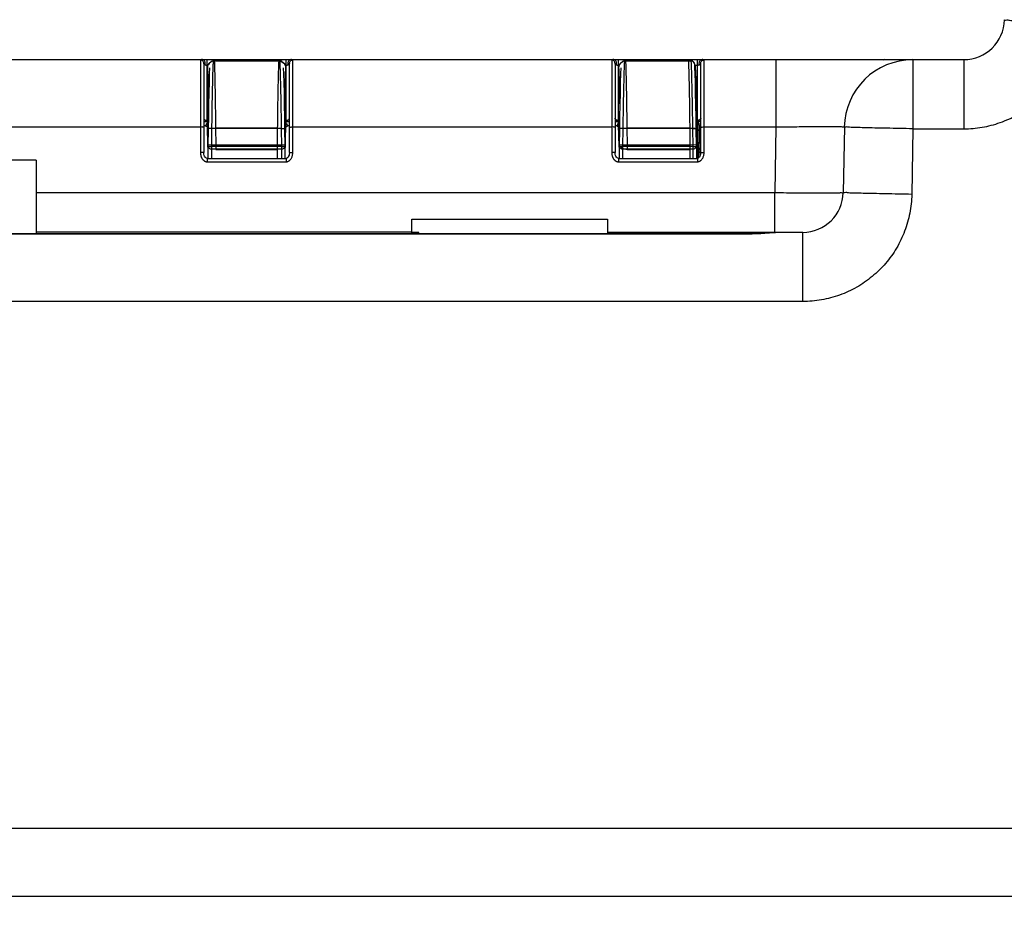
# Model space of a CAD drawing. Header units: inches. Extents: x 0 to 34, y 0 to 22.
# Tile 35 of 94: x 19.6 to 21, y 4.8 to 6. Entities that reach past the tile are written whole.
import ezdxf

# ---------------------------------------------------------------- set-up
doc = ezdxf.new("R2010")
doc.units = ezdxf.units.IN
doc.header["$LTSCALE"] = 1.87
doc.header["$MEASUREMENT"] = 0
doc.layers.get('0').update_dxf_attribs({"linetype": 'CONTINUOUS'})
doc.layers.add('DIMENSIONS', color=7, linetype='CONTINUOUS')
doc.styles.get("Standard").update_dxf_attribs({"font": 'txt', "width": 0.8})
doc.dimstyles.new('DIMSTYLE_2', dxfattribs={"dimtxt": 0.125, "dimasz": 0.18, "dimexe": 0.18, "dimexo": 0.0625, "dimgap": 0.09, "dimtad": 0, "dimtih": 1, "dimtoh": 1, "dimzin": 4, "dimdsep": 46, "dimtxsty": 'STANDARD', "dimblk": '_FILLED', "dimblk1": '_FILLED', "dimblk2": '_FILLED', "dimcen": 0.09, "dimadec": 0, "dimazin": 0, "dimtp": 0.01, "dimtm": 0.01, "dimtfac": 1, "dimtofl": 0, "dimtmove": 0, "dimatfit": 3, "dimldrblk": '_FILLED', "dimfxl": 1, "dimtolj": 1, "dimtzin": 4, "dimarcsym": 0})

# ---------------------------------------------------------------- blocks, each defined once
blk = doc.blocks.new('_FILLED')
at = {"color": 0, "linetype": 'BYBLOCK'}
blk.add_solid([(0, 0), (-1, 0.1736), (-1, -0.1736)], dxfattribs=at)
blk = doc.blocks.new('*D1')
at = {"layer": 'DIMENSIONS', "color": 2, "linetype": 'CONTINUOUS'}
for p, q in [((18.8829, 5.3345), (18.8829, 3.893)), ((28.8829, 5.3345), (28.8829, 3.893)), ((18.8829, 4.018), (23.2079, 4.018)), ((28.8829, 4.018), (24.5579, 4.018))]:
    blk.add_line(p, q, dxfattribs=at)
at = {"layer": 'DIMENSIONS', "color": 2, "linetype": 'CONTINUOUS', "xscale": 0.18, "yscale": 0.18, "zscale": 0.18, "rotation": 180}
blk.add_blockref('_FILLED', (18.8829, 4.018), dxfattribs=at)
at = {"layer": 'DIMENSIONS', "color": 2, "linetype": 'CONTINUOUS', "xscale": 0.18, "yscale": 0.18, "zscale": 0.18}
blk.add_blockref('_FILLED', (28.8829, 4.018), dxfattribs=at)
at = {"layer": 'DIMENSIONS', "color": 2, "linetype": 'CONTINUOUS', "width": 0.8}
for s, p in [('10.000', (23.2704, 3.9555)), ('[', (23.9954, 3.9555)), ('254', (24.0954, 3.9555)), (']', (24.3954, 3.9555))]:
    blk.add_text(s, height=0.125, dxfattribs=at).set_placement(p)

msp = doc.modelspace()

# ---------------------------------------------------------------- linework, layer by layer
at = {"color": 7, "linetype": 'CONTINUOUS'}
for p, q in [((18.9915, 5.9885), (20.9432, 5.9885)), ((19.8294, 5.988), (19.8294, 5.8532)), ((19.8343, 5.9831), (19.8343, 5.8532)), ((19.8393, 5.8984), (19.8393, 5.9885)), ((19.8402, 5.9801), (19.8393, 5.9801)), ((19.8396, 5.9766), (19.8403, 5.9802)), ((19.8396, 5.9765), (19.8396, 5.9766)), ((19.8396, 5.8939), (19.8396, 5.9766)), ((19.8403, 5.9802), (19.8422, 5.9833)), ((19.8422, 5.9833), (19.8452, 5.9856)), ((19.848, 5.9867), (19.848, 5.9866)), ((19.848, 5.9867), (19.8496, 5.9867)), ((19.848, 5.9866), (19.9455, 5.9866)), ((19.8491, 5.9866), (19.8496, 5.9866)), ((19.8496, 5.9866), (19.8496, 5.9864)), ((19.9441, 5.9866), (19.8496, 5.9866)), ((19.9441, 5.9864), (19.8496, 5.9864)), ((19.9441, 5.9867), (19.9455, 5.9867)), ((19.9441, 5.9864), (19.9441, 5.9866)), ((19.9441, 5.9866), (19.9454, 5.9863)), ((19.9455, 5.9866), (19.9455, 5.9867)), ((19.9467, 5.9865), (19.9455, 5.9867)), ((19.9487, 5.9855), (19.9467, 5.9865)), ((19.9534, 5.9803), (19.9541, 5.9766)), ((19.9544, 5.9801), (19.9534, 5.9801)), ((19.9541, 5.9766), (19.9541, 5.8939)), ((19.9541, 5.9766), (19.9541, 5.9765)), ((19.9544, 5.8984), (19.9544, 5.9885)), ((19.9593, 5.8532), (19.9593, 5.9831)), ((19.9643, 5.8532), (19.9643, 5.988)), ((20.4294, 5.988), (20.4294, 5.8532)), ((20.4343, 5.9831), (20.4343, 5.8532)), ((20.4393, 5.8984), (20.4393, 5.9885)), ((20.4402, 5.9801), (20.4393, 5.9801)), ((20.4396, 5.9766), (20.4403, 5.9802)), ((20.4396, 5.9765), (20.4396, 5.9766)), ((20.4396, 5.8939), (20.4396, 5.9766)), ((20.4403, 5.9802), (20.4422, 5.9833)), ((20.4422, 5.9833), (20.4452, 5.9856)), ((20.448, 5.9867), (20.448, 5.9866)), ((20.448, 5.9867), (20.4496, 5.9867)), ((20.448, 5.9866), (20.5455, 5.9866)), ((20.4491, 5.9866), (20.4496, 5.9866)), ((20.4496, 5.9866), (20.4496, 5.9864)), ((20.5418, 5.9866), (20.4496, 5.9866)), ((20.5418, 5.9864), (20.4496, 5.9864)), ((20.5418, 5.9867), (20.5455, 5.9867)), ((20.5418, 5.9864), (20.5418, 5.9866)), ((20.5432, 5.9865), (20.5418, 5.9866)), ((20.5455, 5.9866), (20.5455, 5.9867)), ((20.5467, 5.9865), (20.5455, 5.9867)), ((20.5505, 5.9818), (20.55, 5.9838)), ((20.5508, 5.9772), (20.5505, 5.9821)), ((20.5512, 5.9802), (20.5505, 5.9813)), ((20.5511, 5.9678), (20.5508, 5.9772)), ((20.5517, 5.9774), (20.5512, 5.9802)), ((20.5544, 5.9801), (20.5512, 5.9801)), ((20.5521, 5.9708), (20.5518, 5.9774)), ((20.5544, 5.8989), (20.5544, 5.9885)), ((20.5593, 5.8532), (20.5593, 5.9831)), ((20.5643, 5.8532), (20.5643, 5.988)), ((20.6689, 5.9885), (20.6689, 5.8903)), ((20.8688, 5.9885), (20.8688, 5.8876)), ((20.9432, 5.9885), (20.9432, 5.8876)), ((19.841, 5.9045), (19.8407, 5.8883)), ((20.441, 5.9045), (20.4407, 5.8883)), ((20.5538, 5.8883), (20.5535, 5.9064)), ((19.3643, 5.8903), (19.8294, 5.8903)), ((19.8343, 5.8984), (19.8393, 5.8984)), ((19.8343, 5.8981), (19.8396, 5.8981)), ((19.8396, 5.894), (19.8396, 5.8939)), ((19.8396, 5.8929), (19.8396, 5.8927)), ((19.8403, 5.8617), (19.8396, 5.8927)), ((19.9532, 5.8493), (19.9541, 5.8927)), ((19.9541, 5.8981), (19.9593, 5.8981)), ((19.9541, 5.894), (19.9541, 5.8939)), ((19.9541, 5.8929), (19.9541, 5.8927)), ((19.9544, 5.8984), (19.9593, 5.8984)), ((19.9643, 5.8903), (20.4294, 5.8903)), ((20.4393, 5.8984), (20.4343, 5.8984)), ((20.4343, 5.8981), (20.4396, 5.8981)), ((20.4396, 5.894), (20.4396, 5.8939)), ((20.4396, 5.8929), (20.4396, 5.8927)), ((20.4403, 5.8617), (20.4396, 5.8927)), ((20.5544, 5.8998), (20.5533, 5.8998)), ((20.5546, 5.8987), (20.5536, 5.8995)), ((20.5562, 5.8973), (20.5546, 5.8987)), ((20.5547, 5.896), (20.5556, 5.8596)), ((20.5593, 5.8984), (20.555, 5.8984)), ((20.5572, 5.8934), (20.5581, 5.8566)), ((20.5643, 5.8903), (20.6689, 5.8903)), ((20.6689, 5.8903), (20.6672, 5.7946)), ((20.7689, 5.8903), (20.7672, 5.7946)), ((19.8407, 5.8883), (19.8404, 5.8617)), ((19.8457, 5.8882), (19.8407, 5.8883)), ((19.8457, 5.8882), (19.8454, 5.8616)), ((19.9478, 5.8882), (19.8457, 5.8882)), ((19.8516, 5.8885), (19.8519, 5.8644)), ((19.9421, 5.8885), (19.8516, 5.8885)), ((19.9418, 5.8644), (19.9421, 5.8885)), ((19.9478, 5.8882), (19.9528, 5.8883)), ((19.9482, 5.8616), (19.9478, 5.8882)), ((19.9532, 5.8617), (19.9528, 5.8883)), ((20.4407, 5.8883), (20.4404, 5.8617)), ((20.4457, 5.8882), (20.4407, 5.8883)), ((20.4457, 5.8882), (20.4454, 5.8616)), ((20.5478, 5.8882), (20.4457, 5.8882)), ((20.4516, 5.8885), (20.4519, 5.8644)), ((20.5438, 5.8885), (20.4516, 5.8885)), ((20.5438, 5.8885), (20.5509, 5.8886)), ((20.5441, 5.8644), (20.5438, 5.8885)), ((20.5478, 5.8882), (20.5528, 5.8883)), ((20.5482, 5.8616), (20.5478, 5.8882)), ((20.5528, 5.8886), (20.5538, 5.8886)), ((20.5532, 5.8617), (20.5528, 5.8883)), ((20.5541, 5.8645), (20.5538, 5.8883)), ((20.8688, 5.8876), (20.8672, 5.792)), ((20.8688, 5.8876), (20.9432, 5.8876)), ((19.8404, 5.8617), (19.8454, 5.8616)), ((19.8404, 5.8616), (19.8404, 5.8444)), ((19.8419, 5.8642), (19.8519, 5.8644)), ((19.8454, 5.8616), (19.8454, 5.8444)), ((19.9482, 5.8616), (19.8454, 5.8616)), ((19.8519, 5.8644), (19.8519, 5.8573)), ((19.8519, 5.8644), (19.9418, 5.8644)), ((19.9418, 5.8444), (19.9418, 5.8644)), ((19.9418, 5.8644), (19.9518, 5.8642)), ((19.9482, 5.8616), (19.9532, 5.8617)), ((19.9482, 5.8444), (19.9482, 5.8616)), ((19.9532, 5.8444), (19.9532, 5.8616)), ((20.4404, 5.8617), (20.4454, 5.8616)), ((20.4404, 5.8616), (20.4404, 5.8444)), ((20.4419, 5.8642), (20.4519, 5.8644)), ((20.4454, 5.8616), (20.4454, 5.8444)), ((20.5482, 5.8616), (20.4454, 5.8616)), ((20.4519, 5.8644), (20.4519, 5.8573)), ((20.4519, 5.8644), (20.5441, 5.8644)), ((20.5441, 5.8644), (20.5541, 5.8645)), ((20.5441, 5.8444), (20.5441, 5.8644)), ((20.5482, 5.8616), (20.5532, 5.8617)), ((20.5482, 5.8444), (20.5482, 5.8616)), ((20.5532, 5.8616), (20.5532, 5.8444)), ((20.5541, 5.8444), (20.5541, 5.8644)), ((19.9482, 5.8581), (19.8454, 5.8581)), ((19.8519, 5.8573), (19.9418, 5.8573)), ((20.5482, 5.8581), (20.4454, 5.8581)), ((20.4519, 5.8573), (20.5441, 5.8573)), ((20.5557, 5.8533), (20.5558, 5.8449)), ((20.5582, 5.8532), (20.5582, 5.8479)), ((19.5899, 5.842), (19.2149, 5.842)), ((19.5899, 5.842), (19.5899, 5.7347)), ((19.8393, 5.8444), (19.8393, 5.8396)), ((19.8393, 5.8444), (19.9544, 5.8444)), ((19.8393, 5.8396), (19.9544, 5.8396)), ((19.9544, 5.8444), (19.9544, 5.8396)), ((20.4393, 5.8444), (20.4393, 5.8396)), ((20.4393, 5.8444), (20.5544, 5.8444)), ((20.4393, 5.8396), (20.5544, 5.8396)), ((20.5544, 5.8444), (20.5544, 5.8396)), ((19.5899, 5.7946), (20.6672, 5.7946)), ((20.6672, 5.7366), (20.6672, 5.7946)), ((20.1381, 5.7347), (20.1381, 5.756)), ((20.1381, 5.756), (20.4235, 5.756)), ((20.4235, 5.756), (20.4235, 5.7347)), ((18.9871, 5.7346), (20.6324, 5.7346)), ((18.9914, 5.7347), (20.6324, 5.7347)), ((20.1381, 5.7366), (19.5899, 5.7366)), ((20.1479, 5.7364), (20.1381, 5.7364)), ((20.1479, 5.7347), (20.1479, 5.7364)), ((20.4235, 5.7366), (20.6672, 5.7366)), ((20.6324, 5.7347), (20.6324, 5.7346)), ((20.6325, 5.7347), (20.6325, 5.7366)), ((20.6683, 5.7365), (20.6687, 5.7366)), ((20.6688, 5.7366), (20.7081, 5.7366)), ((20.7081, 5.6357), (20.7081, 5.7366)), ((20.7081, 5.6357), (18.9871, 5.6357)), ((18.9922, 4.8672), (21.2611, 4.8672)), ((18.9922, 4.768), (28.7736, 4.768))]:
    msp.add_line(p, q, dxfattribs=at)
for points in [[(19.8427, 5.9765), (19.8424, 5.968), (19.842, 5.9555), (19.8416, 5.9403), (19.8413, 5.9232), (19.841, 5.9045)], [(19.8447, 5.9854), (19.8463, 5.9863), (19.848, 5.9867)], [(19.9479, 5.9858), (19.9512, 5.9836), (19.9534, 5.9803)], [(19.9528, 5.8883), (19.9526, 5.9042), (19.9522, 5.9229), (19.9519, 5.9401), (19.9515, 5.9553), (19.9511, 5.9678), (19.9508, 5.9765)], [(20.4427, 5.9765), (20.4424, 5.968), (20.442, 5.9555), (20.4416, 5.9403), (20.4413, 5.9232), (20.441, 5.9045)], [(20.4447, 5.9854), (20.4463, 5.9863), (20.448, 5.9867)], [(20.55, 5.9838), (20.5487, 5.9855), (20.5467, 5.9865)], [(20.5528, 5.8883), (20.5526, 5.9042), (20.5522, 5.9229), (20.5519, 5.9401), (20.5515, 5.9553), (20.5511, 5.9678)], [(20.5535, 5.9064), (20.5532, 5.9262), (20.5529, 5.9441), (20.5525, 5.9592), (20.5521, 5.9708)], [(20.5572, 5.8934), (20.5572, 5.894), (20.5571, 5.8944), (20.5571, 5.8947), (20.5571, 5.8953), (20.5568, 5.8961), (20.5562, 5.8973)], [(19.8393, 5.8444), (19.8382, 5.8446), (19.8372, 5.8453), (19.8363, 5.8463), (19.8356, 5.8475), (19.835, 5.8489), (19.8346, 5.8504), (19.8344, 5.8519), (19.8343, 5.8532)], [(19.9593, 5.8532), (19.9593, 5.8525), (19.9591, 5.8507), (19.9587, 5.8491), (19.9581, 5.8475), (19.9573, 5.8462), (19.9563, 5.8452), (19.9552, 5.8445), (19.9544, 5.8444)], [(20.4393, 5.8444), (20.4382, 5.8446), (20.4372, 5.8453), (20.4363, 5.8463), (20.4356, 5.8475), (20.435, 5.8489), (20.4346, 5.8504), (20.4344, 5.8519), (20.4343, 5.8532)], [(20.5593, 5.8532), (20.5593, 5.8525), (20.5591, 5.8507), (20.5587, 5.8491), (20.5581, 5.8475), (20.5573, 5.8462), (20.5563, 5.8452), (20.5552, 5.8445), (20.5544, 5.8444)], [(20.6683, 5.7365), (20.6652, 5.7365), (20.6563, 5.7358), (20.6463, 5.7351), (20.6359, 5.7347), (20.6324, 5.7347)]]:
    msp.add_lwpolyline(points, dxfattribs=at)
for centre, radius, start, end in [((20.9432, 6.0476), 0.0591, 270, 359), ((20.8688, 5.8885), 0.1, 90, 179), ((20.828, 5.9836), 0.00492, 90, 119.3346), ((20.7081, 5.7956), 0.0591, 270.0008, 358.9971)]:
    msp.add_arc(centre, radius, start, end, dxfattribs=at)
for points, knots in [([(20.9432, 5.8876), (20.9521, 5.8876), (20.9701, 5.8892), (20.9965, 5.896), (21.0218, 5.9075), (21.0448, 5.9233), (21.0648, 5.9429), (21.081, 5.9657), (21.0929, 5.9907), (21.1002, 6.017), (21.1021, 6.035), (21.1022, 6.0439)], [0, 0, 0, 0, 0.108405, 0.218448, 0.330577, 0.443408, 0.556436, 0.669287, 0.781476, 0.891641, 1, 1, 1, 1]), ([(21.0022, 6.0465), (21.0022, 6.0459), (21.0063, 6.047), (21.0104, 6.0456), (21.0204, 6.0459), (21.0323, 6.0453), (21.0474, 6.045), (21.0644, 6.0446), (21.083, 6.0443), (21.0957, 6.044), (21.1022, 6.0439)], [0, 0, 0, 0, 0.019288, 0.076213, 0.168627, 0.292984, 0.444508, 0.617375, 0.804942, 1, 1, 1, 1]), ([(19.8325, 5.9885), (19.8322, 5.9885), (19.8315, 5.9885), (19.8306, 5.9885), (19.83, 5.9884), (19.8294, 5.9882), (19.8294, 5.988)], [0, 0, 0, 0, 0.331177, 0.599502, 0.80038, 1, 1, 1, 1]), ([(19.8343, 5.9831), (19.8343, 5.9837), (19.8341, 5.985), (19.833, 5.9867), (19.8314, 5.9877), (19.8301, 5.988), (19.8294, 5.988)], [0, 0, 0, 0, 0.249401, 0.499153, 0.749401, 1, 1, 1, 1]), ([(19.8355, 5.9869), (19.8351, 5.9874), (19.8343, 5.9882), (19.8331, 5.9885), (19.8325, 5.9885)], [0, 0, 0, 0, 0.519608, 1, 1, 1, 1]), ([(19.8359, 5.9811), (19.8357, 5.9812), (19.8354, 5.9814), (19.8349, 5.9819), (19.8346, 5.9823), (19.8344, 5.9827), (19.8343, 5.983), (19.8343, 5.9831)], [0, 0, 0, 0, 0.251755, 0.479089, 0.679063, 0.851472, 1, 1, 1, 1]), ([(19.8359, 5.9811), (19.8362, 5.9817), (19.8365, 5.983), (19.8364, 5.9851), (19.8358, 5.9863), (19.8355, 5.9869)], [0, 0, 0, 0, 0.334232, 0.674502, 1, 1, 1, 1]), ([(19.8393, 5.9801), (19.839, 5.9801), (19.8386, 5.9801), (19.8379, 5.9802), (19.8372, 5.9804), (19.8365, 5.9807), (19.8361, 5.9809), (19.8359, 5.9811)], [0, 0, 0, 0, 0.186229, 0.382541, 0.587222, 0.79563, 1, 1, 1, 1]), ([(19.8396, 5.9765), (19.8397, 5.975), (19.8399, 5.9713), (19.8401, 5.9645), (19.8404, 5.9555), (19.8406, 5.9446), (19.8409, 5.932), (19.8411, 5.9225), (19.8412, 5.9172), (19.8412, 5.9166)], [0, 0, 0, 0, 0.073697, 0.187959, 0.339363, 0.523511, 0.735123, 0.968126, 1, 1, 1, 1]), ([(19.8439, 5.9846), (19.8434, 5.9843), (19.8427, 5.9837), (19.8421, 5.9831), (19.842, 5.9829)], [0, 0, 0, 0, 0.69947, 1, 1, 1, 1]), ([(19.8457, 5.986), (19.8456, 5.986), (19.8455, 5.9859), (19.8455, 5.9859), (19.8454, 5.9859)], [0, 0, 0, 0, 0.417928, 1, 1, 1, 1]), ([(19.848, 5.9863), (19.8479, 5.9846), (19.8477, 5.9798), (19.8473, 5.9709), (19.847, 5.9586), (19.8466, 5.9436), (19.8463, 5.9264), (19.846, 5.9077), (19.8458, 5.8948), (19.8457, 5.8882)], [0, 0, 0, 0, 0.053204, 0.146313, 0.272954, 0.428149, 0.605814, 0.798954, 1, 1, 1, 1]), ([(19.8496, 5.9864), (19.8497, 5.9848), (19.8499, 5.9806), (19.8501, 5.9731), (19.8504, 5.9631), (19.8506, 5.951), (19.8509, 5.937), (19.8511, 5.9217), (19.8514, 5.9053), (19.8515, 5.8942), (19.8516, 5.8885)], [0, 0, 0, 0, 0.050041, 0.127666, 0.230604, 0.355855, 0.499799, 0.658266, 0.826639, 1, 1, 1, 1]), ([(19.9421, 5.8885), (19.9422, 5.8942), (19.9423, 5.9053), (19.9425, 5.9217), (19.9428, 5.937), (19.943, 5.951), (19.9433, 5.9631), (19.9436, 5.9731), (19.9438, 5.9806), (19.944, 5.9848), (19.9441, 5.9864)], [0, 0, 0, 0, 0.173368, 0.34174, 0.500205, 0.644148, 0.769398, 0.872335, 0.949959, 1, 1, 1, 1]), ([(19.9478, 5.8882), (19.9477, 5.8948), (19.9475, 5.9077), (19.9472, 5.9264), (19.9469, 5.9436), (19.9465, 5.9586), (19.9462, 5.9709), (19.9459, 5.9798), (19.9456, 5.9846), (19.9455, 5.9863)], [0, 0, 0, 0, 0.201051, 0.394197, 0.571866, 0.727065, 0.85371, 0.946821, 1, 1, 1, 1]), ([(19.9533, 5.9803), (19.9528, 5.9815), (19.9517, 5.9832), (19.95, 5.9845), (19.9494, 5.9849)], [0, 0, 0, 0, 0.63018, 1, 1, 1, 1]), ([(19.9524, 5.9118), (19.9525, 5.9141), (19.9526, 5.9209), (19.9528, 5.9321), (19.953, 5.9446), (19.9533, 5.9555), (19.9536, 5.9645), (19.9538, 5.9713), (19.954, 5.975), (19.9541, 5.9765)], [0, 0, 0, 0, 0.103508, 0.319289, 0.515243, 0.68576, 0.825955, 0.931757, 1, 1, 1, 1]), ([(19.9578, 5.9811), (19.9577, 5.981), (19.9575, 5.9809), (19.9571, 5.9807), (19.9568, 5.9805), (19.9564, 5.9804), (19.956, 5.9803), (19.9555, 5.9802), (19.955, 5.9801), (19.9546, 5.9801), (19.9544, 5.9801)], [0, 0, 0, 0, 0.107412, 0.213756, 0.321292, 0.433196, 0.553164, 0.685056, 0.832791, 1, 1, 1, 1]), ([(19.9578, 5.9811), (19.9575, 5.9817), (19.9571, 5.983), (19.9573, 5.9851), (19.9578, 5.9863), (19.9582, 5.9869)], [0, 0, 0, 0, 0.334228, 0.674498, 1, 1, 1, 1]), ([(19.9593, 5.9831), (19.9593, 5.983), (19.9593, 5.9827), (19.9591, 5.9823), (19.9588, 5.982), (19.9585, 5.9816), (19.9582, 5.9813), (19.9579, 5.9811), (19.9578, 5.9811)], [0, 0, 0, 0, 0.155422, 0.315706, 0.479612, 0.646605, 0.818474, 1, 1, 1, 1]), ([(19.9582, 5.9869), (19.9586, 5.9874), (19.9594, 5.9882), (19.9606, 5.9885), (19.9612, 5.9885)], [0, 0, 0, 0, 0.51961, 1, 1, 1, 1]), ([(19.9593, 5.9831), (19.9593, 5.9837), (19.9596, 5.985), (19.9607, 5.9867), (19.9623, 5.9877), (19.9636, 5.988), (19.9643, 5.988)], [0, 0, 0, 0, 0.249401, 0.499153, 0.749402, 1, 1, 1, 1]), ([(19.9643, 5.988), (19.9643, 5.9882), (19.9637, 5.9884), (19.9632, 5.9884), (19.9626, 5.9885), (19.9619, 5.9885), (19.9614, 5.9885), (19.9612, 5.9885)], [0, 0, 0, 0, 0.195228, 0.356066, 0.544782, 0.758173, 1, 1, 1, 1]), ([(20.4325, 5.9885), (20.4322, 5.9885), (20.4315, 5.9885), (20.4306, 5.9885), (20.43, 5.9884), (20.4294, 5.9882), (20.4294, 5.988)], [0, 0, 0, 0, 0.331177, 0.599502, 0.80038, 1, 1, 1, 1]), ([(20.4343, 5.9831), (20.4343, 5.9837), (20.4341, 5.985), (20.433, 5.9867), (20.4314, 5.9877), (20.4301, 5.988), (20.4294, 5.988)], [0, 0, 0, 0, 0.249401, 0.499153, 0.749401, 1, 1, 1, 1]), ([(20.4355, 5.9869), (20.4351, 5.9874), (20.4343, 5.9882), (20.4331, 5.9885), (20.4325, 5.9885)], [0, 0, 0, 0, 0.519608, 1, 1, 1, 1]), ([(20.4359, 5.9811), (20.4357, 5.9812), (20.4354, 5.9814), (20.4349, 5.9819), (20.4346, 5.9823), (20.4344, 5.9827), (20.4343, 5.983), (20.4343, 5.9831)], [0, 0, 0, 0, 0.251755, 0.479089, 0.679063, 0.851472, 1, 1, 1, 1]), ([(20.4359, 5.9811), (20.4362, 5.9817), (20.4365, 5.983), (20.4364, 5.9851), (20.4358, 5.9863), (20.4355, 5.9869)], [0, 0, 0, 0, 0.334232, 0.674502, 1, 1, 1, 1]), ([(20.4393, 5.9801), (20.439, 5.9801), (20.4386, 5.9801), (20.4379, 5.9802), (20.4372, 5.9804), (20.4365, 5.9807), (20.4361, 5.9809), (20.4359, 5.9811)], [0, 0, 0, 0, 0.186229, 0.382541, 0.587222, 0.79563, 1, 1, 1, 1]), ([(20.4396, 5.9765), (20.4397, 5.975), (20.4399, 5.9713), (20.4401, 5.9645), (20.4404, 5.9555), (20.4406, 5.9446), (20.4409, 5.932), (20.4411, 5.9225), (20.4412, 5.9172), (20.4412, 5.9166)], [0, 0, 0, 0, 0.073697, 0.187959, 0.339363, 0.523511, 0.735123, 0.968126, 1, 1, 1, 1]), ([(20.4439, 5.9846), (20.4434, 5.9843), (20.4427, 5.9837), (20.4421, 5.9831), (20.442, 5.9829)], [0, 0, 0, 0, 0.69947, 1, 1, 1, 1]), ([(20.4457, 5.986), (20.4456, 5.986), (20.4455, 5.9859), (20.4455, 5.9859), (20.4454, 5.9859)], [0, 0, 0, 0, 0.417928, 1, 1, 1, 1]), ([(20.448, 5.9863), (20.4479, 5.9846), (20.4477, 5.9798), (20.4473, 5.9709), (20.447, 5.9586), (20.4466, 5.9436), (20.4463, 5.9264), (20.446, 5.9077), (20.4458, 5.8948), (20.4457, 5.8882)], [0, 0, 0, 0, 0.053204, 0.146313, 0.272954, 0.428149, 0.605814, 0.798954, 1, 1, 1, 1]), ([(20.4496, 5.9864), (20.4497, 5.9848), (20.4499, 5.9806), (20.4501, 5.9731), (20.4504, 5.9631), (20.4506, 5.951), (20.4509, 5.937), (20.4511, 5.9217), (20.4514, 5.9053), (20.4515, 5.8942), (20.4516, 5.8885)], [0, 0, 0, 0, 0.050041, 0.127666, 0.230604, 0.355855, 0.499799, 0.658266, 0.826639, 1, 1, 1, 1]), ([(20.5438, 5.8885), (20.5437, 5.895), (20.5436, 5.9076), (20.5433, 5.9261), (20.543, 5.943), (20.5427, 5.9579), (20.5424, 5.9702), (20.5421, 5.9794), (20.5419, 5.9845), (20.5418, 5.9864)], [0, 0, 0, 0, 0.197877, 0.388267, 0.563957, 0.718287, 0.845412, 0.940514, 1, 1, 1, 1]), ([(20.5478, 5.8882), (20.5477, 5.8948), (20.5475, 5.9077), (20.5472, 5.9264), (20.5469, 5.9436), (20.5465, 5.9586), (20.5462, 5.9709), (20.5459, 5.9796), (20.5457, 5.9842), (20.5455, 5.9857)], [0, 0, 0, 0, 0.202278, 0.396599, 0.575353, 0.731498, 0.858915, 0.952594, 1, 1, 1, 1]), ([(20.5499, 5.984), (20.5498, 5.9841), (20.5498, 5.9842), (20.5497, 5.9844), (20.5496, 5.9845)], [0, 0, 0, 0, 0.291317, 1, 1, 1, 1]), ([(20.5578, 5.9811), (20.5577, 5.981), (20.5575, 5.9809), (20.5571, 5.9807), (20.5568, 5.9805), (20.5564, 5.9804), (20.556, 5.9803), (20.5555, 5.9802), (20.555, 5.9801), (20.5546, 5.9801), (20.5544, 5.9801)], [0, 0, 0, 0, 0.107412, 0.213756, 0.321292, 0.433196, 0.553164, 0.685056, 0.832791, 1, 1, 1, 1]), ([(20.5578, 5.9811), (20.5575, 5.9817), (20.5571, 5.983), (20.5573, 5.9851), (20.5578, 5.9863), (20.5582, 5.9869)], [0, 0, 0, 0, 0.334228, 0.674498, 1, 1, 1, 1]), ([(20.5593, 5.9831), (20.5593, 5.983), (20.5593, 5.9827), (20.5591, 5.9823), (20.5588, 5.982), (20.5585, 5.9816), (20.5582, 5.9813), (20.5579, 5.9811), (20.5578, 5.9811)], [0, 0, 0, 0, 0.155422, 0.315706, 0.479612, 0.646605, 0.818474, 1, 1, 1, 1]), ([(20.5582, 5.9869), (20.5586, 5.9874), (20.5594, 5.9882), (20.5606, 5.9885), (20.5612, 5.9885)], [0, 0, 0, 0, 0.51961, 1, 1, 1, 1]), ([(20.5593, 5.9831), (20.5593, 5.9837), (20.5596, 5.985), (20.5607, 5.9867), (20.5623, 5.9877), (20.5636, 5.988), (20.5643, 5.988)], [0, 0, 0, 0, 0.249401, 0.499153, 0.749402, 1, 1, 1, 1]), ([(20.5643, 5.988), (20.5643, 5.9882), (20.5637, 5.9884), (20.5632, 5.9884), (20.5626, 5.9885), (20.5619, 5.9885), (20.5614, 5.9885), (20.5612, 5.9885)], [0, 0, 0, 0, 0.195228, 0.356066, 0.544782, 0.758173, 1, 1, 1, 1]), ([(19.8343, 5.8902), (19.8343, 5.8903), (19.8336, 5.8901), (19.8328, 5.8903), (19.8312, 5.8902), (19.83, 5.8903), (19.8294, 5.8903)], [0, 0, 0, 0, 0.076383, 0.293145, 0.617464, 1, 1, 1, 1]), ([(19.8343, 5.9033), (19.8343, 5.9031), (19.8344, 5.9028), (19.8345, 5.9023), (19.8347, 5.9019), (19.835, 5.9016), (19.8353, 5.9012), (19.8356, 5.901), (19.8359, 5.9007), (19.8363, 5.9005), (19.8366, 5.9003), (19.837, 5.9002), (19.8375, 5.9), (19.838, 5.8999), (19.8386, 5.8998), (19.839, 5.8998), (19.8393, 5.8998)], [0, 0, 0, 0, 0.074775, 0.144971, 0.212517, 0.278745, 0.3442, 0.408698, 0.471441, 0.532746, 0.594305, 0.658519, 0.728258, 0.806341, 0.895858, 1, 1, 1, 1]), ([(19.8343, 5.8931), (19.8345, 5.8931), (19.8349, 5.8929), (19.8352, 5.8928), (19.8355, 5.8926)], [0, 0, 0, 0, 0.272179, 1, 1, 1, 1]), ([(19.837, 5.8919), (19.8372, 5.8917), (19.8377, 5.8915), (19.8383, 5.8912), (19.8391, 5.8912), (19.8396, 5.8918), (19.8396, 5.8924), (19.8396, 5.8927)], [0, 0, 0, 0, 0.20888, 0.402491, 0.566062, 0.73592, 1, 1, 1, 1]), ([(19.8396, 5.8927), (19.8396, 5.8929), (19.8396, 5.8933), (19.8396, 5.8937), (19.8396, 5.8939)], [0, 0, 0, 0, 0.492696, 1, 1, 1, 1]), ([(19.9541, 5.8939), (19.9541, 5.8937), (19.9541, 5.8933), (19.9541, 5.8929), (19.9541, 5.8927)], [0, 0, 0, 0, 0.507648, 1, 1, 1, 1]), ([(19.9541, 5.8927), (19.9541, 5.8924), (19.9541, 5.8918), (19.9547, 5.8911), (19.9554, 5.8912), (19.9558, 5.8914), (19.956, 5.8915)], [0, 0, 0, 0, 0.341465, 0.556496, 0.76215, 1, 1, 1, 1]), ([(19.9544, 5.8998), (19.9547, 5.8998), (19.9552, 5.8998), (19.956, 5.9), (19.9568, 5.9002), (19.9575, 5.9006), (19.9582, 5.901), (19.9587, 5.9015), (19.9591, 5.9021), (19.9593, 5.9027), (19.9593, 5.9031), (19.9593, 5.9033)], [0, 0, 0, 0, 0.114499, 0.237086, 0.364614, 0.49053, 0.607614, 0.714373, 0.813433, 0.907678, 1, 1, 1, 1]), ([(19.9567, 5.8919), (19.9574, 5.8923), (19.9583, 5.8927), (19.9592, 5.8931), (19.9593, 5.8931)], [0, 0, 0, 0, 0.883097, 1, 1, 1, 1]), ([(19.9593, 5.8902), (19.9593, 5.8903), (19.9601, 5.8901), (19.9609, 5.8903), (19.9625, 5.8902), (19.9636, 5.8903), (19.9643, 5.8903)], [0, 0, 0, 0, 0.076383, 0.293145, 0.617464, 1, 1, 1, 1]), ([(20.4343, 5.8902), (20.4343, 5.8903), (20.4336, 5.8901), (20.4328, 5.8903), (20.4312, 5.8902), (20.43, 5.8903), (20.4294, 5.8903)], [0, 0, 0, 0, 0.076383, 0.293145, 0.617464, 1, 1, 1, 1]), ([(20.4393, 5.8998), (20.4391, 5.8998), (20.4386, 5.8998), (20.438, 5.8999), (20.4373, 5.9001), (20.4367, 5.9003), (20.4361, 5.9006), (20.4355, 5.901), (20.435, 5.9015), (20.4347, 5.902), (20.4344, 5.9026), (20.4343, 5.9031), (20.4343, 5.9033)], [0, 0, 0, 0, 0.092456, 0.192028, 0.294279, 0.397711, 0.500976, 0.602287, 0.701554, 0.799186, 0.897364, 1, 1, 1, 1]), ([(20.4343, 5.8931), (20.4345, 5.8931), (20.4349, 5.8929), (20.4352, 5.8928), (20.4355, 5.8926)], [0, 0, 0, 0, 0.272179, 1, 1, 1, 1]), ([(20.437, 5.8919), (20.4372, 5.8917), (20.4377, 5.8915), (20.4383, 5.8912), (20.4391, 5.8912), (20.4396, 5.8918), (20.4396, 5.8924), (20.4396, 5.8927)], [0, 0, 0, 0, 0.20888, 0.402491, 0.566062, 0.73592, 1, 1, 1, 1]), ([(20.4396, 5.8927), (20.4396, 5.8929), (20.4396, 5.8933), (20.4396, 5.8937), (20.4396, 5.8939)], [0, 0, 0, 0, 0.492696, 1, 1, 1, 1]), ([(20.5593, 5.9033), (20.5593, 5.9031), (20.5593, 5.9028), (20.5591, 5.9023), (20.5589, 5.9019), (20.5587, 5.9015), (20.5583, 5.9012), (20.558, 5.9009), (20.5577, 5.9007), (20.5573, 5.9004), (20.5568, 5.9002), (20.5564, 5.9001), (20.5558, 5.8999), (20.5552, 5.8998), (20.5547, 5.8998), (20.5544, 5.8998)], [0, 0, 0, 0, 0.07997, 0.154031, 0.225042, 0.293913, 0.360881, 0.426127, 0.49053, 0.555802, 0.624329, 0.69917, 0.783847, 0.882607, 1, 1, 1, 1]), ([(20.5546, 5.8987), (20.5546, 5.8988), (20.5546, 5.8978), (20.5547, 5.8974), (20.5547, 5.8965), (20.5547, 5.896)], [0, 0, 0, 0, 0.12413, 0.492974, 1, 1, 1, 1]), ([(20.5572, 5.893), (20.5572, 5.8934), (20.5569, 5.8943), (20.556, 5.8953), (20.5552, 5.8958), (20.5547, 5.896)], [0, 0, 0, 0, 0.289197, 0.623317, 1, 1, 1, 1]), ([(20.5593, 5.8902), (20.5593, 5.8903), (20.5601, 5.8901), (20.5609, 5.8903), (20.5625, 5.8902), (20.5636, 5.8903), (20.5643, 5.8903)], [0, 0, 0, 0, 0.076383, 0.293145, 0.617464, 1, 1, 1, 1]), ([(20.6689, 5.8903), (20.674, 5.8904), (20.6842, 5.8905), (20.6993, 5.8907), (20.7138, 5.8909), (20.7272, 5.891), (20.739, 5.891), (20.7492, 5.891), (20.7571, 5.8908), (20.7636, 5.891), (20.7663, 5.8903), (20.7689, 5.8907), (20.7689, 5.8903)], [0, 0, 0, 0, 0.153578, 0.30639, 0.452895, 0.58781, 0.707065, 0.80886, 0.89132, 0.951692, 0.987855, 1, 1, 1, 1]), ([(20.8688, 5.8876), (20.8624, 5.8878), (20.8496, 5.888), (20.8311, 5.8884), (20.8141, 5.8888), (20.799, 5.889), (20.787, 5.8896), (20.7771, 5.8893), (20.773, 5.8907), (20.7689, 5.8896), (20.7689, 5.8903)], [0, 0, 0, 0, 0.194385, 0.382046, 0.555022, 0.706694, 0.831181, 0.923699, 0.980689, 1, 1, 1, 1]), ([(19.8454, 5.8581), (19.8447, 5.8581), (19.8434, 5.8582), (19.8418, 5.859), (19.8406, 5.8602), (19.8404, 5.8612), (19.8404, 5.8616)], [0, 0, 0, 0, 0.291458, 0.561601, 0.798689, 1, 1, 1, 1]), ([(19.9532, 5.8616), (19.9532, 5.8612), (19.9529, 5.8602), (19.9517, 5.859), (19.9501, 5.8582), (19.9488, 5.8581), (19.9482, 5.8581)], [0, 0, 0, 0, 0.198055, 0.435099, 0.706926, 1, 1, 1, 1]), ([(20.4454, 5.8581), (20.4447, 5.8581), (20.4434, 5.8582), (20.4418, 5.859), (20.4406, 5.8602), (20.4404, 5.8612), (20.4404, 5.8616)], [0, 0, 0, 0, 0.291458, 0.561601, 0.798689, 1, 1, 1, 1]), ([(20.4519, 5.8573), (20.4506, 5.8573), (20.4481, 5.8576), (20.4449, 5.8591), (20.443, 5.8608), (20.4424, 5.862), (20.4423, 5.8623)], [0, 0, 0, 0, 0.338003, 0.653349, 0.931211, 1, 1, 1, 1]), ([(20.5532, 5.8616), (20.5532, 5.8612), (20.5529, 5.8602), (20.5517, 5.859), (20.5501, 5.8582), (20.5488, 5.8581), (20.5482, 5.8581)], [0, 0, 0, 0, 0.198055, 0.435099, 0.706926, 1, 1, 1, 1]), ([(20.5541, 5.8644), (20.5541, 5.8635), (20.5538, 5.8624), (20.5533, 5.8616), (20.5532, 5.8615)], [0, 0, 0, 0, 0.898138, 1, 1, 1, 1]), ([(19.8343, 5.8532), (19.8343, 5.8533), (19.8336, 5.8531), (19.8328, 5.8533), (19.8312, 5.8532), (19.83, 5.8532), (19.8294, 5.8532)], [0, 0, 0, 0, 0.076383, 0.293145, 0.617464, 1, 1, 1, 1]), ([(19.8294, 5.8532), (19.8294, 5.8526), (19.8295, 5.8513), (19.8298, 5.8495), (19.8302, 5.8479), (19.8306, 5.8468), (19.8307, 5.8464)], [0, 0, 0, 0, 0.284806, 0.544022, 0.781243, 1, 1, 1, 1]), ([(19.9593, 5.8532), (19.9593, 5.8533), (19.9601, 5.8531), (19.9609, 5.8533), (19.9625, 5.8532), (19.9636, 5.8532), (19.9643, 5.8532)], [0, 0, 0, 0, 0.076383, 0.293145, 0.617464, 1, 1, 1, 1]), ([(19.9631, 5.8469), (19.9634, 5.8475), (19.9638, 5.8489), (19.9642, 5.851), (19.9643, 5.8525), (19.9643, 5.8532)], [0, 0, 0, 0, 0.324795, 0.658627, 1, 1, 1, 1]), ([(20.4343, 5.8532), (20.4343, 5.8533), (20.4336, 5.8531), (20.4328, 5.8533), (20.4312, 5.8532), (20.43, 5.8532), (20.4294, 5.8532)], [0, 0, 0, 0, 0.076383, 0.293145, 0.617464, 1, 1, 1, 1]), ([(20.4294, 5.8532), (20.4294, 5.8526), (20.4295, 5.8513), (20.4298, 5.8495), (20.4302, 5.8479), (20.4306, 5.8468), (20.4307, 5.8464)], [0, 0, 0, 0, 0.284806, 0.544022, 0.781243, 1, 1, 1, 1]), ([(20.5541, 5.8533), (20.5542, 5.8533), (20.5546, 5.8533), (20.5553, 5.8533), (20.5557, 5.8533)], [0, 0, 0, 0, 0.221853, 1, 1, 1, 1]), ([(20.5556, 5.8596), (20.5556, 5.8589), (20.5556, 5.8576), (20.5557, 5.8555), (20.5557, 5.854), (20.5557, 5.8533)], [0, 0, 0, 0, 0.297301, 0.640933, 1, 1, 1, 1]), ([(20.5581, 5.8566), (20.5581, 5.857), (20.5578, 5.8578), (20.5569, 5.8589), (20.5561, 5.8594), (20.5556, 5.8596)], [0, 0, 0, 0, 0.289191, 0.623304, 1, 1, 1, 1]), ([(20.5582, 5.8532), (20.5582, 5.8533), (20.5575, 5.8532), (20.5573, 5.8532), (20.557, 5.8533)], [0, 0, 0, 0, 0.250267, 1, 1, 1, 1]), ([(20.5581, 5.8565), (20.5581, 5.8563), (20.5581, 5.8559), (20.5581, 5.8553), (20.5581, 5.8546), (20.5581, 5.8539), (20.5582, 5.8534), (20.5582, 5.8532)], [0, 0, 0, 0, 0.169562, 0.358458, 0.563238, 0.778973, 1, 1, 1, 1]), ([(20.5593, 5.8532), (20.5593, 5.8533), (20.5601, 5.8531), (20.5609, 5.8533), (20.5625, 5.8532), (20.5636, 5.8532), (20.5643, 5.8532)], [0, 0, 0, 0, 0.076383, 0.293145, 0.617464, 1, 1, 1, 1]), ([(20.5631, 5.8469), (20.5634, 5.8475), (20.5638, 5.8489), (20.5642, 5.851), (20.5643, 5.8525), (20.5643, 5.8532)], [0, 0, 0, 0, 0.324795, 0.658627, 1, 1, 1, 1]), ([(19.8307, 5.8464), (19.8309, 5.8459), (19.8313, 5.8451), (19.8318, 5.8443), (19.832, 5.844)], [0, 0, 0, 0, 0.521549, 1, 1, 1, 1]), ([(19.832, 5.844), (19.8322, 5.8436), (19.8327, 5.843), (19.8334, 5.8422), (19.834, 5.8417), (19.8343, 5.8414), (19.8343, 5.8414)], [0, 0, 0, 0, 0.342856, 0.657863, 0.953711, 1, 1, 1, 1]), ([(19.8343, 5.8414), (19.8346, 5.8412), (19.835, 5.8409), (19.8356, 5.8405), (19.8359, 5.8404)], [0, 0, 0, 0, 0.453218, 1, 1, 1, 1]), ([(19.8359, 5.8404), (19.8362, 5.8402), (19.8369, 5.8399), (19.838, 5.8396), (19.8388, 5.8396), (19.8393, 5.8396)], [0, 0, 0, 0, 0.302865, 0.632007, 1, 1, 1, 1]), ([(19.9544, 5.8396), (19.9549, 5.8396), (19.9558, 5.8396), (19.9567, 5.8399), (19.9571, 5.8401)], [0, 0, 0, 0, 0.479555, 1, 1, 1, 1]), ([(19.9571, 5.8401), (19.9576, 5.8403), (19.9584, 5.8407), (19.9591, 5.8412), (19.9594, 5.8414)], [0, 0, 0, 0, 0.606524, 1, 1, 1, 1]), ([(19.9594, 5.8414), (19.9596, 5.8416), (19.9602, 5.8421), (19.9612, 5.8433), (19.9619, 5.8444), (19.9623, 5.845)], [0, 0, 0, 0, 0.156657, 0.568214, 1, 1, 1, 1]), ([(20.4307, 5.8464), (20.4309, 5.8459), (20.4313, 5.8451), (20.4318, 5.8443), (20.432, 5.844)], [0, 0, 0, 0, 0.521549, 1, 1, 1, 1]), ([(20.432, 5.844), (20.4322, 5.8436), (20.4327, 5.843), (20.4334, 5.8422), (20.434, 5.8417), (20.4343, 5.8414), (20.4343, 5.8414)], [0, 0, 0, 0, 0.342856, 0.657863, 0.953711, 1, 1, 1, 1]), ([(20.4343, 5.8414), (20.4346, 5.8412), (20.435, 5.8409), (20.4356, 5.8405), (20.4359, 5.8404)], [0, 0, 0, 0, 0.453218, 1, 1, 1, 1]), ([(20.4359, 5.8404), (20.4362, 5.8402), (20.4369, 5.8399), (20.438, 5.8396), (20.4388, 5.8396), (20.4393, 5.8396)], [0, 0, 0, 0, 0.302865, 0.632007, 1, 1, 1, 1]), ([(20.5544, 5.8396), (20.5549, 5.8396), (20.5558, 5.8396), (20.5567, 5.8399), (20.5571, 5.8401)], [0, 0, 0, 0, 0.479555, 1, 1, 1, 1]), ([(20.5571, 5.8401), (20.5576, 5.8403), (20.5584, 5.8407), (20.5591, 5.8412), (20.5594, 5.8414)], [0, 0, 0, 0, 0.606524, 1, 1, 1, 1]), ([(20.5594, 5.8414), (20.5596, 5.8416), (20.5602, 5.8421), (20.5612, 5.8433), (20.5619, 5.8444), (20.5623, 5.845)], [0, 0, 0, 0, 0.156657, 0.568214, 1, 1, 1, 1]), ([(20.6672, 5.7946), (20.673, 5.7945), (20.6844, 5.7944), (20.701, 5.7943), (20.7167, 5.7942), (20.7308, 5.7942), (20.7431, 5.7941), (20.7527, 5.7943), (20.7606, 5.7939), (20.764, 5.7949), (20.7672, 5.7941), (20.7672, 5.7946)], [0, 0, 0, 0, 0.173555, 0.3419, 0.499871, 0.642643, 0.765895, 0.865873, 0.939554, 0.984698, 1, 1, 1, 1]), ([(20.8672, 5.792), (20.867, 5.7828), (20.8651, 5.7645), (20.8576, 5.738), (20.8456, 5.7132), (20.8296, 5.6908), (20.8099, 5.6715), (20.7873, 5.6558), (20.7622, 5.6443), (20.7356, 5.6373), (20.7173, 5.6357), (20.7081, 5.6357)], [0, 0, 0, 0, 0.111268, 0.222368, 0.333459, 0.444554, 0.555641, 0.666735, 0.7778, 0.888938, 1, 1, 1, 1]), ([(20.8672, 5.792), (20.8607, 5.7921), (20.8479, 5.7923), (20.8294, 5.7927), (20.8124, 5.7931), (20.7973, 5.7933), (20.7854, 5.794), (20.7754, 5.7936), (20.7713, 5.795), (20.7672, 5.7939), (20.7672, 5.7946)], [0, 0, 0, 0, 0.195059, 0.382626, 0.555493, 0.707017, 0.831374, 0.923788, 0.980712, 1, 1, 1, 1]), ([(20.6324, 5.7346), (20.6352, 5.7346), (20.6407, 5.7347), (20.6487, 5.7351), (20.6562, 5.7358), (20.6627, 5.7363), (20.6666, 5.7365), (20.6683, 5.7365)], [0, 0, 0, 0, 0.231768, 0.458184, 0.670356, 0.857905, 1, 1, 1, 1])]:
    msp.add_open_spline(points, degree=3, knots=knots, dxfattribs=at)
for points in [[(19.8403, 5.9803), (19.8398, 5.9791), (19.8396, 5.9778), (19.8396, 5.9765)], [(19.842, 5.9829), (19.8413, 5.9821), (19.8407, 5.9812), (19.8403, 5.9803)], [(19.8458, 5.9856), (19.8451, 5.9854), (19.8445, 5.985), (19.8439, 5.9846)], [(19.8454, 5.9859), (19.8453, 5.9858), (19.8452, 5.9857), (19.8451, 5.9857)], [(19.848, 5.9866), (19.8472, 5.9866), (19.8464, 5.9864), (19.8457, 5.986)], [(19.8496, 5.9864), (19.8483, 5.9864), (19.847, 5.9861), (19.8458, 5.9856)], [(19.848, 5.9866), (19.848, 5.9865), (19.848, 5.9864), (19.848, 5.9863)], [(19.9454, 5.9863), (19.945, 5.9864), (19.9445, 5.9864), (19.9441, 5.9864)], [(19.9479, 5.9856), (19.9471, 5.986), (19.9463, 5.9862), (19.9454, 5.9863)], [(19.9477, 5.9861), (19.947, 5.9864), (19.9462, 5.9866), (19.9455, 5.9866)], [(19.9455, 5.9863), (19.9455, 5.9864), (19.9455, 5.9865), (19.9455, 5.9866)], [(19.948, 5.986), (19.9479, 5.986), (19.9478, 5.986), (19.9477, 5.9861)], [(19.9494, 5.9849), (19.9489, 5.9852), (19.9484, 5.9854), (19.9479, 5.9856)], [(19.9485, 5.9856), (19.9483, 5.9858), (19.9481, 5.9859), (19.948, 5.986)], [(19.9541, 5.9765), (19.9541, 5.9778), (19.9538, 5.9791), (19.9533, 5.9803)], [(20.4403, 5.9803), (20.4398, 5.9791), (20.4396, 5.9778), (20.4396, 5.9765)], [(20.442, 5.9829), (20.4413, 5.9821), (20.4407, 5.9812), (20.4403, 5.9803)], [(20.4458, 5.9856), (20.4451, 5.9854), (20.4445, 5.985), (20.4439, 5.9846)], [(20.4454, 5.9859), (20.4453, 5.9858), (20.4452, 5.9857), (20.4451, 5.9857)], [(20.448, 5.9866), (20.4472, 5.9866), (20.4464, 5.9864), (20.4457, 5.986)], [(20.4496, 5.9864), (20.4483, 5.9864), (20.447, 5.9861), (20.4458, 5.9856)], [(20.448, 5.9866), (20.448, 5.9865), (20.448, 5.9864), (20.448, 5.9863)], [(20.5453, 5.9858), (20.5442, 5.9862), (20.543, 5.9864), (20.5418, 5.9864)], [(20.5477, 5.9861), (20.547, 5.9864), (20.5462, 5.9866), (20.5455, 5.9866)], [(20.5455, 5.9857), (20.5455, 5.986), (20.5455, 5.9863), (20.5455, 5.9866)], [(20.548, 5.986), (20.5479, 5.986), (20.5478, 5.986), (20.5477, 5.9861)], [(20.5496, 5.9845), (20.5492, 5.9851), (20.5486, 5.9856), (20.548, 5.986)], [(20.5503, 5.9829), (20.5502, 5.9833), (20.5501, 5.9837), (20.5499, 5.984)], [(20.5505, 5.9821), (20.5504, 5.9824), (20.5504, 5.9826), (20.5503, 5.9829)], [(20.5509, 5.9808), (20.5508, 5.9809), (20.5507, 5.9811), (20.5506, 5.9812)], [(20.551, 5.9805), (20.551, 5.9806), (20.5509, 5.9807), (20.5509, 5.9808)], [(20.5515, 5.9789), (20.5514, 5.9794), (20.5512, 5.9799), (20.551, 5.9805)], [(20.5518, 5.9774), (20.5517, 5.9779), (20.5517, 5.9784), (20.5515, 5.9789)], [(19.8355, 5.8926), (19.836, 5.8924), (19.8365, 5.8922), (19.837, 5.8919)], [(19.8378, 5.8937), (19.8375, 5.8931), (19.8372, 5.8925), (19.837, 5.8919)], [(19.8384, 5.8947), (19.8381, 5.8944), (19.8379, 5.894), (19.8378, 5.8937)], [(19.8387, 5.8952), (19.8386, 5.895), (19.8385, 5.8948), (19.8384, 5.8947)], [(19.8395, 5.896), (19.8392, 5.8957), (19.839, 5.8955), (19.8387, 5.8952)], [(19.9542, 5.896), (19.9545, 5.8957), (19.9547, 5.8955), (19.955, 5.8952)], [(19.955, 5.8952), (19.9551, 5.895), (19.9552, 5.8948), (19.9553, 5.8947)], [(19.9553, 5.8947), (19.9555, 5.8944), (19.9557, 5.894), (19.9559, 5.8937)], [(19.9559, 5.8937), (19.9562, 5.8931), (19.9565, 5.8925), (19.9567, 5.8919)], [(19.956, 5.8915), (19.9562, 5.8916), (19.9565, 5.8917), (19.9567, 5.8919)], [(20.4355, 5.8926), (20.436, 5.8924), (20.4365, 5.8922), (20.437, 5.8919)], [(20.4378, 5.8937), (20.4375, 5.8931), (20.4372, 5.8925), (20.437, 5.8919)], [(20.4384, 5.8947), (20.4381, 5.8944), (20.4379, 5.894), (20.4378, 5.8937)], [(20.4387, 5.8952), (20.4386, 5.895), (20.4385, 5.8948), (20.4384, 5.8947)], [(20.4395, 5.896), (20.4392, 5.8957), (20.439, 5.8955), (20.4387, 5.8952)], [(20.5536, 5.8966), (20.554, 5.8963), (20.5543, 5.8961), (20.5547, 5.896)], [(20.5532, 5.8615), (20.5527, 5.8607), (20.552, 5.86), (20.5512, 5.8594)], [(19.9623, 5.845), (19.9626, 5.8456), (19.9629, 5.8462), (19.9631, 5.8469)], [(20.5543, 5.8603), (20.5547, 5.86), (20.5551, 5.8598), (20.5556, 5.8596)], [(20.557, 5.8533), (20.5567, 5.8533), (20.5561, 5.8533), (20.5557, 5.8533)], [(20.5623, 5.845), (20.5626, 5.8456), (20.5629, 5.8462), (20.5631, 5.8469)]]:
    msp.add_open_spline(points, degree=3, dxfattribs=at)

# ---------------------------------------------------------------- dimensions: what is measured, and where the dimension line sits
at = {"layer": 'DIMENSIONS', "color": 2, "linetype": 'CONTINUOUS'}
dim = msp.add_linear_dim(base=(18.8829, 4.018), p1=(28.8829, 5.3345), p2=(18.8829, 5.3345), angle=180, dimstyle='DIMSTYLE_2', dxfattribs=at)
dim.commit()
dim.dimension.update_dxf_attribs({"geometry": '*D1', "text_midpoint": (23.8829, 4.018), "dimtype": 160})

doc.saveas('drawing.dxf')
